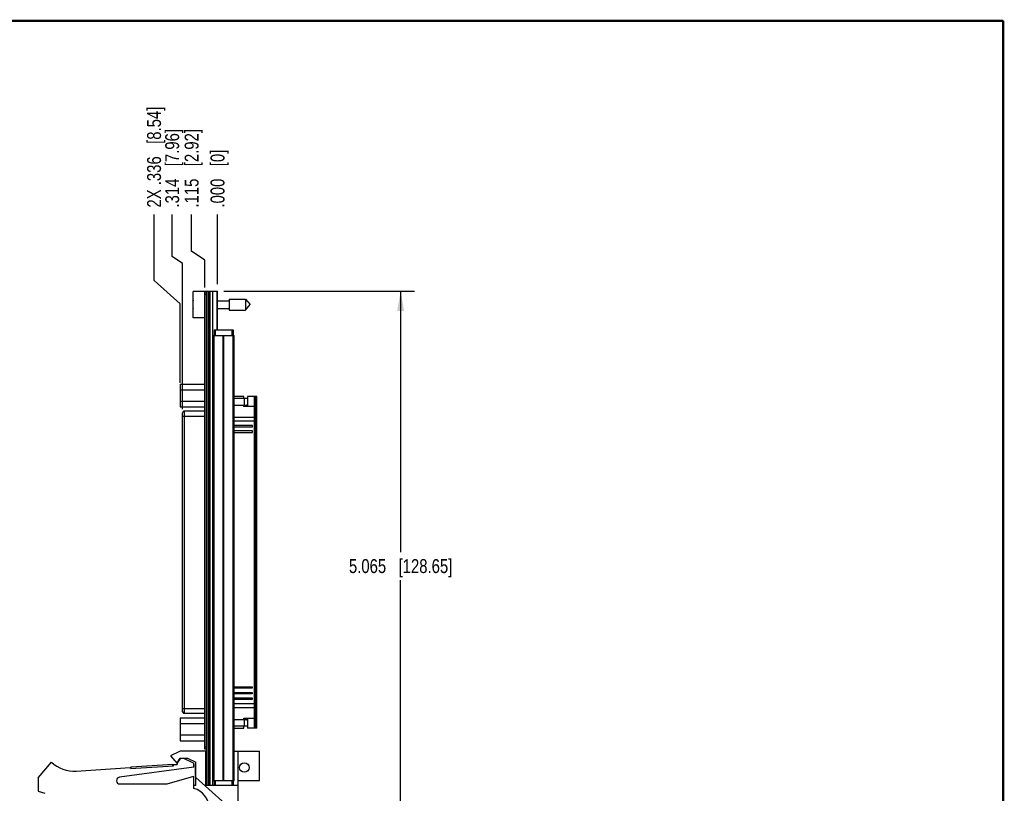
# Model space of a CAD drawing. Header units: inches. Extents: x 0.2 to 16.8, y 0.2 to 10.8.
# Tile 15 of 15: x 7.9 to 16.8, y 3.8 to 10.8. Entities that reach past the tile are written whole.
import ezdxf

# ---------------------------------------------------------------- set-up
doc = ezdxf.new("R2010")
doc.units = ezdxf.units.IN
doc.header["$LTSCALE"] = 0.935
doc.header["$MEASUREMENT"] = 0
doc.layers.get('0').update_dxf_attribs({"linetype": 'CONTINUOUS'})
doc.layers.add('DIMENSIONS', color=7, linetype='CONTINUOUS')
doc.styles.get("Standard").update_dxf_attribs({"font": 'txt', "width": 0.8})
doc.dimstyles.new('DIMSTYLE_1', dxfattribs={"dimtxt": 0.125, "dimasz": 0.18, "dimexe": 0.18, "dimexo": 0.0625, "dimgap": 0.09, "dimtad": 0, "dimtih": 1, "dimtoh": 1, "dimdec": 3, "dimzin": 4, "dimdsep": 46, "dimtxsty": 'STANDARD', "dimblk": '_FILLED', "dimblk1": '_FILLED', "dimblk2": '_FILLED', "dimcen": 0.09, "dimadec": 0, "dimazin": 0, "dimtp": 0.001, "dimtm": 0.001, "dimtfac": 1, "dimtdec": 3, "dimtofl": 0, "dimtmove": 0, "dimatfit": 3, "dimldrblk": '_FILLED', "dimfxl": 1, "dimtolj": 1, "dimtzin": 4, "dimarcsym": 0})
doc.dimstyles.new('DIMSTYLE_2', dxfattribs={"dimtxt": 0.125, "dimasz": 0.18, "dimexe": 0.18, "dimexo": 0.0625, "dimgap": 0.09, "dimtad": 0, "dimtih": 1, "dimtoh": 1, "dimdec": 3, "dimzin": 4, "dimdsep": 46, "dimtxsty": 'STANDARD', "dimblk": '_FILLED', "dimblk1": '_FILLED', "dimblk2": '_FILLED', "dimcen": 0.09, "dimadec": 0, "dimazin": 0, "dimtp": 0.001, "dimtm": 0.001, "dimtfac": 1, "dimtdec": 3, "dimtofl": 0, "dimtmove": 0, "dimatfit": 3, "dimldrblk": '_FILLED', "dimfxl": 1, "dimtolj": 1, "dimtzin": 4, "dimarcsym": 0})

# ---------------------------------------------------------------- blocks, each defined once
blk = doc.blocks.new('_FILLED')
at = {"color": 0, "linetype": 'BYBLOCK'}
blk.add_solid([(0, 0), (-1, 0.174), (-1, -0.174)], dxfattribs=at)
blk = doc.blocks.new('*D0')
at = {"layer": 'DIMENSIONS', "color": 2, "linetype": 'CONTINUOUS'}
for p, q in [((9.745, 8.3297), (11.4585, 8.3297)), ((11.3335, 8.3297), (11.3335, 5.9817)), ((11.3335, 3.2648), (11.3335, 5.7317)), ((9.65, 3.2648), (11.4585, 3.2648))]:
    blk.add_line(p, q, dxfattribs=at)
at = {"layer": 'DIMENSIONS', "color": 2, "linetype": 'CONTINUOUS', "xscale": 0.18, "yscale": 0.18, "zscale": 0.18}
for p, rotation in [((11.3335, 8.3297), 90), ((11.3335, 3.2648), 270)]:
    blk.add_blockref('_FILLED', p, dxfattribs=dict(at, rotation=rotation))
at = {"layer": 'DIMENSIONS', "color": 2, "linetype": 'CONTINUOUS', "insert": (11.3335, 5.9192), "char_height": 0.125, "width": 1.425, "attachment_point": 2, "line_spacing_factor": 0.9}
blk.add_mtext('5.065{\\Ftxt.shx;\\W1.000000;\\H0.125000; }[128.65]', dxfattribs=at)
blk = doc.blocks.new('*D1')
at = {"layer": 'DIMENSIONS', "color": 2, "linetype": 'CONTINUOUS'}
for p, q in [((9.4547, 8.6868), (9.4547, 9.0172)), ((9.5725, 8.6075), (9.4547, 8.6868)), ((9.5725, 8.3622), (9.5725, 8.6075))]:
    blk.add_line(p, q, dxfattribs=at)
at = {"layer": 'DIMENSIONS', "color": 2, "linetype": 'CONTINUOUS', "insert": (9.3922, 9.0797), "char_height": 0.125, "width": 1.125, "attachment_point": 1, "rotation": 90, "line_spacing_factor": 0.9}
blk.add_mtext('.115{\\Ftxt.shx;\\W1.000000;\\H0.125000; }[2.92]', dxfattribs=at)
blk = doc.blocks.new('*D2')
at = {"layer": 'DIMENSIONS', "color": 2, "linetype": 'CONTINUOUS'}
for p, q in [((9.1171, 8.4254), (9.1171, 9.0172)), ((9.3512, 8.2154), (9.1171, 8.4254)), ((9.3512, 7.5034), (9.3512, 8.2154))]:
    blk.add_line(p, q, dxfattribs=at)
at = {"layer": 'DIMENSIONS', "color": 2, "linetype": 'CONTINUOUS', "insert": (9.0546, 9.0797), "char_height": 0.125, "width": 1.425, "attachment_point": 1, "rotation": 90, "line_spacing_factor": 0.9}
blk.add_mtext('2X .336{\\Ftxt.shx;\\W1.000000;\\H0.125000; }[8.54]', dxfattribs=at)
blk = doc.blocks.new('*D3')
at = {"layer": 'DIMENSIONS', "color": 2, "linetype": 'CONTINUOUS'}
blk.add_line((9.6875, 8.3922), (9.6875, 9.0172), dxfattribs=at)
at = {"layer": 'DIMENSIONS', "color": 2, "linetype": 'CONTINUOUS', "insert": (9.625, 9.0797), "char_height": 0.125, "width": 0.825, "attachment_point": 1, "rotation": 90, "line_spacing_factor": 0.9}
blk.add_mtext('.000{\\Ftxt.shx;\\W1.000000;\\H0.125000; }[0]', dxfattribs=at)
blk = doc.blocks.new('*D4')
at = {"layer": 'DIMENSIONS', "color": 2, "linetype": 'CONTINUOUS'}
for p, q in [((9.2801, 8.6407), (9.2801, 9.0172)), ((9.374, 8.5782), (9.2801, 8.6407)), ((9.374, 7.2674), (9.374, 8.5782))]:
    blk.add_line(p, q, dxfattribs=at)
at = {"layer": 'DIMENSIONS', "color": 2, "linetype": 'CONTINUOUS', "insert": (9.2176, 9.0797), "char_height": 0.125, "width": 1.125, "attachment_point": 1, "rotation": 90, "line_spacing_factor": 0.9}
blk.add_mtext('.314{\\Ftxt.shx;\\W1.000000;\\H0.125000; }[7.96]', dxfattribs=at)

msp = doc.modelspace()

# ---------------------------------------------------------------- linework, layer by layer
at = {"color": 7, "linetype": 'CONTINUOUS'}
for p, q in [((9.4675, 8.0892), (9.4675, 8.3262)), ((9.5875, 8.3262), (9.4675, 8.3262)), ((9.5725, 4.2097), (9.5725, 8.3197)), ((9.5875, 8.3197), (9.5725, 8.3197)), ((9.5875, 3.8867), (9.5875, 8.3297)), ((9.5875, 8.3297), (9.6875, 8.3297)), ((9.5995, 8.3297), (9.5995, 3.8867)), ((9.6055, 8.3297), (9.6055, 3.8867)), ((9.6175, 8.3297), (9.6175, 3.8867)), ((9.6467, 3.8867), (9.6467, 8.3297)), ((9.6825, 8.3297), (9.6825, 7.9797)), ((9.6875, 7.9797), (9.6875, 8.3297)), ((9.5875, 8.2997), (9.5725, 8.2997)), ((9.6875, 8.2428), (9.7912, 8.2428)), ((9.7912, 8.257), (9.7912, 8.1585)), ((9.7912, 8.257), (9.9392, 8.257)), ((9.9392, 8.257), (9.9392, 8.1585)), ((9.9392, 8.257), (9.9805, 8.2077)), ((9.4675, 8.2215), (9.4654, 8.2215)), ((9.4654, 8.194), (9.4675, 8.194)), ((9.6875, 8.1727), (9.7912, 8.1727)), ((9.7912, 8.1585), (9.9392, 8.1585)), ((9.9392, 8.1585), (9.9805, 8.2077)), ((9.5725, 8.0892), (9.4675, 8.0892)), ((9.6575, 7.9797), (9.6575, 7.9297)), ((9.6575, 7.9797), (9.8274, 7.9797)), ((9.6675, 7.9797), (9.6675, 7.9297)), ((9.6875, 7.9952), (9.6825, 7.9952)), ((9.8175, 7.9797), (9.8175, 7.9297)), ((9.8275, 7.9797), (9.8275, 7.9297)), ((9.6485, 3.9297), (9.6485, 7.9297)), ((9.6485, 7.9297), (9.8365, 7.9297)), ((9.6574, 3.9297), (9.6574, 7.9297)), ((9.7393, 3.9297), (9.7393, 7.9297)), ((9.7456, 3.9297), (9.7456, 7.9297)), ((9.8275, 3.9297), (9.8275, 7.9297)), ((9.8365, 3.9297), (9.8365, 7.9297)), ((9.3512, 7.4921), (9.3512, 7.2875)), ((9.3512, 7.4921), (9.5725, 7.4921)), ((9.3512, 7.4409), (9.5725, 7.4409)), ((9.923, 7.3804), (9.8365, 7.3804)), ((9.956, 7.3644), (9.8365, 7.3644)), ((9.923, 7.3644), (9.923, 7.3804)), ((9.929, 7.3044), (9.929, 7.3644)), ((9.956, 7.3644), (9.956, 7.3044)), ((9.958, 7.3804), (9.958, 7.2904)), ((10.04, 7.3804), (9.958, 7.3804)), ((10.02, 4.4004), (10.02, 7.3804)), ((10.0325, 4.4004), (10.0325, 7.3804)), ((10.04, 4.4004), (10.04, 7.3804)), ((9.3512, 7.3386), (9.5725, 7.3386)), ((9.3512, 7.2875), (9.5725, 7.2875)), ((9.8365, 7.3044), (9.9572, 7.3044)), ((9.923, 7.2904), (9.923, 7.3044)), ((10.02, 7.2904), (9.923, 7.2904)), ((9.9572, 7.3124), (9.958, 7.3135)), ((9.9572, 7.3044), (9.9572, 7.3124)), ((9.374, 4.5459), (9.374, 7.2349)), ((9.374, 7.2049), (9.5725, 7.2049)), ((9.389, 7.2499), (9.389, 4.5309)), ((9.5725, 7.2499), (9.389, 7.2499)), ((9.8365, 7.1954), (10.02, 7.1954)), ((10.02, 7.1604), (9.8365, 7.1604)), ((10.0025, 7.1219), (9.8365, 7.1219)), ((9.8365, 7.1089), (10.0025, 7.1089)), ((10.0025, 7.1089), (10.0025, 7.1219)), ((10.0025, 7.0719), (9.8365, 7.0719)), ((9.8365, 7.0589), (10.0025, 7.0589)), ((10.0025, 7.0589), (10.0025, 7.0719)), ((9.8365, 4.7719), (10, 4.7719)), ((10, 4.7589), (9.8365, 4.7589)), ((9.8365, 4.7219), (10, 4.7219)), ((10, 4.7089), (9.8365, 4.7089)), ((10, 4.7719), (10, 4.7589)), ((10, 4.7219), (10, 4.7089)), ((9.8365, 4.6719), (10, 4.6719)), ((10, 4.6589), (9.8365, 4.6589)), ((9.8365, 4.6204), (10.02, 4.6204)), ((10, 4.6719), (10, 4.6589)), ((9.374, 4.5759), (9.5725, 4.5759)), ((9.389, 4.5309), (9.386, 4.5312)), ((9.5725, 4.5309), (9.389, 4.5309)), ((9.8365, 4.5854), (10.02, 4.5854)), ((9.3512, 4.4921), (9.5725, 4.4921)), ((9.3512, 4.4921), (9.3512, 4.2875)), ((9.3512, 4.4409), (9.5725, 4.4409)), ((9.8365, 4.4764), (9.9572, 4.4764)), ((9.923, 4.4904), (10.02, 4.4904)), ((9.923, 4.4764), (9.923, 4.4904)), ((9.929, 4.4164), (9.929, 4.4764)), ((9.956, 4.4764), (9.956, 4.4164)), ((9.9572, 4.4684), (9.9572, 4.4764)), ((9.958, 4.4673), (9.9572, 4.4684)), ((9.958, 4.4904), (9.958, 4.4004)), ((9.3512, 4.3386), (9.5725, 4.3386)), ((9.956, 4.4164), (9.8365, 4.4164)), ((9.8365, 4.4004), (9.923, 4.4004)), ((9.923, 4.4004), (9.923, 4.4164)), ((10.04, 4.4004), (9.958, 4.4004)), ((9.3512, 4.2875), (9.5725, 4.2875)), ((9.3525, 4.1938), (9.2635, 4.1508)), ((9.5825, 4.1938), (9.3525, 4.1938)), ((9.5875, 4.2297), (9.5725, 4.2297)), ((9.5875, 4.2097), (9.5725, 4.2097)), ((9.5825, 3.8838), (9.5825, 4.1938)), ((9.8365, 4.1938), (10.0635, 4.1938)), ((9.8735, 3.6148), (9.8735, 4.1938)), ((10.0635, 3.9288), (10.0635, 4.1938)), ((8.0745, 3.9538), (8.1945, 4.0938)), ((8.9105, 4.0517), (9.2847, 4.0763)), ((9.2635, 4.1508), (9.3235, 4.0808)), ((9.2857, 4.0613), (9.2847, 4.0763)), ((9.2925, 4.0718), (9.3245, 4.0738)), ((9.2932, 4.0618), (9.2925, 4.0718)), ((9.3235, 4.0808), (9.3566, 4.1308)), ((9.3245, 4.0884), (9.3526, 4.1308)), ((9.3245, 4.0884), (9.3245, 4.0738)), ((9.3526, 4.1308), (9.4166, 4.1308)), ((9.3805, 4.1308), (9.4745, 4.0838)), ((9.4166, 4.1308), (9.4925, 4.0938)), ((9.4745, 4.0488), (9.4745, 4.0838)), ((9.4925, 4.0738), (9.4906, 4.0738)), ((9.4906, 3.9753), (9.4906, 4.0738)), ((9.4925, 3.8838), (9.4925, 4.0938)), ((9.5875, 4.0738), (9.5825, 4.0738)), ((8.418, 4.0145), (8.9034, 4.0463)), ((9.4745, 4.0488), (8.8054, 3.9586)), ((8.904, 4.0363), (8.9034, 4.0463)), ((8.904, 4.0363), (9.2932, 4.0618)), ((8.9115, 4.0368), (8.9105, 4.0517)), ((8.0745, 3.9538), (8.0745, 3.8338)), ((8.8095, 3.8988), (9.2345, 3.8988)), ((9.2345, 3.8988), (9.4745, 3.9688)), ((9.4745, 3.8588), (9.4745, 3.9688)), ((9.4925, 3.9753), (9.4906, 3.9753)), ((9.8735, 3.6148), (9.4925, 3.9555)), ((9.5875, 3.9753), (9.5825, 3.9753)), ((9.6485, 3.9297), (9.8365, 3.9297)), ((9.6575, 3.9297), (9.6575, 3.8867)), ((9.6675, 3.9297), (9.6675, 3.8867)), ((9.8175, 3.9297), (9.8175, 3.8867)), ((9.8275, 3.9297), (9.8275, 3.8867)), ((9.8735, 3.9288), (10.0635, 3.9288)), ((8.0745, 3.8338), (8.1365, 3.8143)), ((9.4925, 3.8838), (9.4745, 3.8838)), ((9.8735, 3.8838), (9.5825, 3.8838)), ((9.5875, 3.8867), (9.8274, 3.8867)), ((9.6875, 3.8867), (9.6875, 3.8838))]:
    msp.add_line(p, q, dxfattribs=at)
at = {"color": 7, "linetype": 'CONTINUOUS', "const_width": 0.02}
for points in [[(16.75, 10.7586), (0.25, 10.7586)], [(16.75, 0.2586), (16.75, 10.7586)]]:
    msp.add_lwpolyline(points, dxfattribs=at)
at = {"color": 7, "linetype": 'CONTINUOUS'}
msp.add_circle((9.9285, 4.0462), 0.0425, dxfattribs=at)
for centre, radius, start, end in [((9.7778, 8.2077), 0.3127, 172.94319, 177.47432), ((9.7778, 8.2077), 0.3127, 182.52568, 187.0613), ((9.389, 7.2349), 0.015, 90.01747, 180.07612), ((9.389, 4.5459), 0.015, 179.92335, 258.74312), ((8.3984, 4.3138), 0.3, 227.16657, 273.74672), ((8.8095, 3.9288), 0.03, 97.68448, 270), ((9.4295, 3.6846), 0.18, 0, 75.52249)]:
    msp.add_arc(centre, radius, start, end, dxfattribs=at)

# ---------------------------------------------------------------- dimensions: what is measured, and where the dimension line sits
at = {"layer": 'DIMENSIONS', "color": 2, "linetype": 'CONTINUOUS'}
dim = msp.add_ordinate_dim(feature_location=(9.3512, 7.5034), offset=(-0.2342, 1.5138), dtype=0, origin=(9.6875, 7.9952), text='2X <>', dimstyle='DIMSTYLE_2', dxfattribs=at)
dim.commit()
dim.dimension.update_dxf_attribs({"geometry": '*D2', "text_midpoint": (9.1171, 9.7922)})
for feature_location, offset, dtype, origin, picture, middle in [((9.374, 7.2674), (-0.0938, 1.7498), 0, (9.6875, 8.3297), '*D4', (9.2801, 9.6422)), ((9.572456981, 8.362245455), (-0.117770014, 0.655), 0, (9.687456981, 8.329745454), '*D1', (9.454686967, 9.642245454)), ((9.6874569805, 8.3922454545), (0, 0.625), 1, (9.6874569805, 8.3297454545), '*D3', (9.6874569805, 9.4922454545))]:
    dim = msp.add_ordinate_dim(feature_location=feature_location, offset=offset, dtype=dtype, origin=origin, dimstyle='DIMSTYLE_2', dxfattribs=at)
    dim.commit()
    dim.dimension.update_dxf_attribs({"geometry": picture, "text_midpoint": middle})
dim = msp.add_linear_dim(base=(11.3335, 3.2648), p1=(9.745, 8.3297), p2=(9.65, 3.2648), angle=270, dimstyle='DIMSTYLE_1', dxfattribs=at)
dim.commit()
dim.dimension.update_dxf_attribs({"geometry": '*D0', "text_midpoint": (11.1835, 5.8567), "dimtype": 160})

doc.saveas('drawing.dxf')
